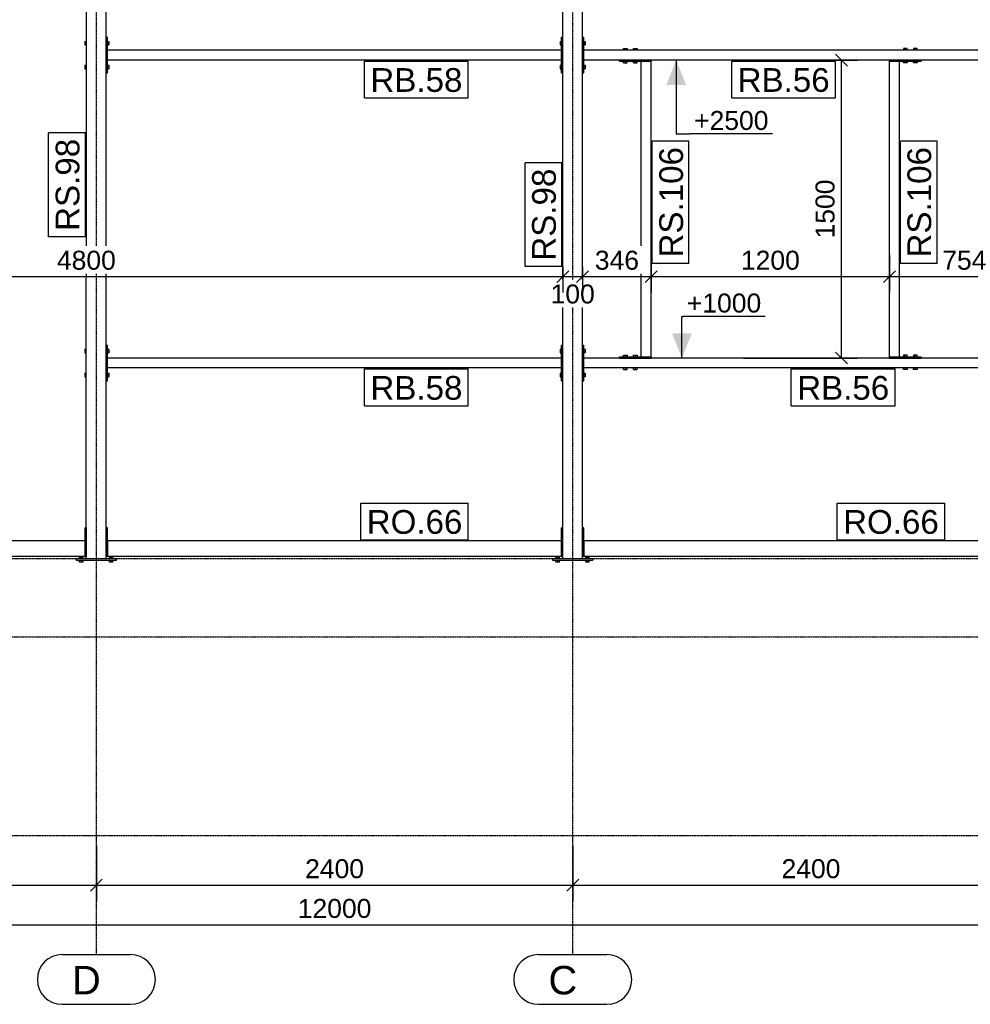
# Model space of a CAD drawing. Header units: millimetres. Extents: x -288865 to 11255, y 102926 to 380857.
# Tile 107 of 142: x -157914 to -153125, y 304377 to 309334. Entities that reach past the tile are written whole.
import ezdxf

# ---------------------------------------------------------------- set-up
doc = ezdxf.new("R2010")
doc.units = ezdxf.units.MM
doc.header["$MEASUREMENT"] = 0
doc.set_wipeout_variables(frame=1)
doc.linetypes.add('DXK_LINE_DOT3', pattern=[5.9187, 2.979, -0.9799, 0.9799, -0.9799])
for name, color, linetype in [('TS_INNE_OBIEKTY', 7, 'Continuous'), ('TS_LINIE_WIDOCZNE', 7, 'Continuous'), ('TS_OPISY', 7, 'Continuous'), ('TS_OPISY_LINIE', 7, 'Continuous'), ('TS_OPISY_RAMKA', 7, 'Continuous'), ('TS_WYMIARY', 7, 'Continuous'), ('TS_WYMIARY_TEKST', 7, 'Continuous')]:
    doc.layers.add(name, color=color, linetype=linetype)
doc.styles.add('ARIAL', font='arial.ttf')

# ---------------------------------------------------------------- blocks, each defined once
blk = doc.blocks.new('Part-67094219-1742 - 1293')
at = {"layer": 'TS_LINIE_WIDOCZNE', "color": 1, "linetype": 'Continuous'}
for p, q in [((-54946.5, 1000), (-57234.5, 1000)), ((-57234.5, 950), (-57234.5, 1000)), ((-54946.5, 950), (-54946.5, 1000)), ((-54946.5, 950), (-57234.5, 950))]:
    blk.add_line(p, q, dxfattribs=at)
blk = doc.blocks.new('Bolt-67094219-1758 - 1293')
at = {"layer": 'TS_INNE_OBIEKTY', "color": 1, "linetype": 'Continuous'}
for p, q in [((-54840.7, 121), (-54840.5, 121)), ((-54840.7, 109), (-54840.5, 109))]:
    blk.add_line(p, q, dxfattribs=at)
blk = doc.blocks.new('Part-67094219-1746 - 1293')
at = {"layer": 'TS_LINIE_WIDOCZNE', "color": 1, "linetype": 'Continuous'}
for p, q in [((-54840.5, 2435), (-54840.5, 2615)), ((-54840.5, 2615), (-54834.5, 2615)), ((-54834.5, 2435), (-54834.5, 2615)), ((-54840.5, 2435), (-54834.5, 2435))]:
    blk.add_line(p, q, dxfattribs=at)
blk = doc.blocks.new('Part-67094219-1736 - 1293')
at = {"layer": 'TS_LINIE_WIDOCZNE', "color": 1, "linetype": 'Continuous'}
for p, q in [((-57340.7, -10), (-57340.5, 2890)), ((-57340.5, 2890), (-57240.5, 2890)), ((-57240.7, -10), (-57240.5, 2890)), ((-57340.7, -10), (-57240.7, -10))]:
    blk.add_line(p, q, dxfattribs=at)
blk = doc.blocks.new('Part-67094219-1740 - 1293')
at = {"layer": 'TS_LINIE_WIDOCZNE', "color": 1, "linetype": 'Continuous'}
for p, q in [((-54946.5, 80), (-57234.5, 80)), ((-57234.5, 80), (-57234.5, 0)), ((-54946.5, 80), (-54946.5, 0)), ((-54946.5, 0), (-57234.5, 0))]:
    blk.add_line(p, q, dxfattribs=at)
blk = doc.blocks.new('Part-67094219-1680 - 1293')
at = {"layer": 'TS_LINIE_WIDOCZNE', "color": 1, "linetype": 'Continuous'}
for p, q in [((-53294.8, 1000), (-53294.8, 1006)), ((-53294.8, 1006), (-53134.8, 1006)), ((-53294.8, 1000), (-53134.8, 1000)), ((-53134.8, 1000), (-53134.8, 1006))]:
    blk.add_line(p, q, dxfattribs=at)
blk = doc.blocks.new('Bolt-67094219-1762 - 1293')
at = {"layer": 'TS_INNE_OBIEKTY', "color": 1, "linetype": 'Continuous'}
for p, q in [((-57240.7, 121), (-57240.5, 121)), ((-57240.7, 109), (-57240.5, 109))]:
    blk.add_line(p, q, dxfattribs=at)
blk = doc.blocks.new('Bolt-67094219-1760 - 1293')
at = {"layer": 'TS_INNE_OBIEKTY', "color": 1, "linetype": 'Continuous'}
for p, q in [((-53205.8, 1013.9), (-53223.8, 1013.9)), ((-53223.8, 1013.9), (-53223.8, 1006)), ((-53214.8, 1006), (-53214.8, 1013.9)), ((-53205.8, 1006), (-53205.8, 1013.9)), ((-53155.8, 1013.9), (-53173.8, 1013.9)), ((-53173.8, 1013.9), (-53173.8, 1006)), ((-53164.8, 1006), (-53164.8, 1013.9)), ((-53155.8, 1006), (-53155.8, 1013.9)), ((-53223.8, 942.1), (-53223.8, 950)), ((-53205.8, 942.1), (-53223.8, 942.1)), ((-53214.8, 942.1), (-53214.8, 950)), ((-53205.8, 950), (-53205.8, 942.1)), ((-53173.8, 942.1), (-53173.8, 950)), ((-53155.8, 942.1), (-53173.8, 942.1)), ((-53164.8, 942.1), (-53164.8, 950)), ((-53155.8, 950), (-53155.8, 942.1))]:
    blk.add_line(p, q, dxfattribs=at)
blk = doc.blocks.new('Bolt-67094219-1764 - 1293')
at = {"layer": 'TS_INNE_OBIEKTY', "color": 1, "linetype": 'Continuous'}
for p, q in [((-57348.1, 1044), (-57348.1, 1026)), ((-57348.1, 1044), (-57340.6, 1044)), ((-57234.5, 1044), (-57227, 1044)), ((-57227, 1044), (-57227, 1026)), ((-57348.1, 1035), (-57340.6, 1035)), ((-57348.1, 1026), (-57340.6, 1026)), ((-57240.6, 1041), (-57240.5, 1041)), ((-57240.6, 1029), (-57240.5, 1029)), ((-57234.5, 1035), (-57227, 1035)), ((-57234.5, 1026), (-57227, 1026)), ((-57348.1, 924), (-57348.1, 906)), ((-57348.1, 924), (-57340.6, 924)), ((-57348.1, 915), (-57340.6, 915)), ((-57348.1, 906), (-57340.6, 906)), ((-57240.6, 921), (-57240.5, 921)), ((-57240.6, 909), (-57240.5, 909)), ((-57234.5, 924), (-57227, 924)), ((-57234.5, 915), (-57227, 915)), ((-57234.5, 906), (-57227, 906)), ((-57227, 924), (-57227, 906))]:
    blk.add_line(p, q, dxfattribs=at)
blk = doc.blocks.new('Part-67094219-1744 - 1293')
at = {"layer": 'TS_LINIE_WIDOCZNE', "color": 1, "linetype": 'Continuous'}
for p, q in [((-54946.5, 2435), (-54946.5, 2615)), ((-54946.5, 2615), (-54940.5, 2615)), ((-54940.5, 2435), (-54940.5, 2615)), ((-54946.5, 2435), (-54940.5, 2435))]:
    blk.add_line(p, q, dxfattribs=at)
blk = doc.blocks.new('Part-67094219-1748 - 1293')
at = {"layer": 'TS_LINIE_WIDOCZNE', "color": 1, "linetype": 'Continuous'}
for p, q in [((-57346.5, 80), (-59634.5, 80)), ((-59634.5, 80), (-59634.5, 0)), ((-57346.5, 80), (-57346.5, 0)), ((-57346.5, 0), (-59634.5, 0))]:
    blk.add_line(p, q, dxfattribs=at)
blk = doc.blocks.new('Part-67094219-1673 - 1293')
at = {"layer": 'TS_LINIE_WIDOCZNE', "color": 1, "linetype": 'Continuous'}
for p, q in [((-54940.5, 145), (-54946.5, 145)), ((-54946.5, 0), (-54946.5, 145)), ((-54940.5, 0), (-54940.5, 145)), ((-54940.5, 0), (-54946.5, 0))]:
    blk.add_line(p, q, dxfattribs=at)
blk = doc.blocks.new('Part-67094219-1674 - 1293')
at = {"layer": 'TS_LINIE_WIDOCZNE', "color": 1, "linetype": 'Continuous'}
for p, q in [((-54834.5, 145), (-54840.5, 145)), ((-54840.5, 0), (-54840.5, 145)), ((-54834.5, 0), (-54834.5, 145)), ((-54834.5, 0), (-54840.5, 0))]:
    blk.add_line(p, q, dxfattribs=at)
blk = doc.blocks.new('Part-67094219-1676 - 1293')
at = {"layer": 'TS_LINIE_WIDOCZNE', "color": 1, "linetype": 'Continuous'}
for p, q in [((-52546.5, 1000), (-54834.5, 1000)), ((-54834.5, 950), (-54834.5, 1000)), ((-52546.5, 950), (-52546.5, 1000)), ((-52546.5, 950), (-54834.5, 950))]:
    blk.add_line(p, q, dxfattribs=at)
blk = doc.blocks.new('Bolt-67094219-1798 - 1293')
at = {"layer": 'TS_INNE_OBIEKTY', "color": 1, "linetype": 'Continuous'}
for p, q in [((-54954, 1044), (-54946.5, 1044)), ((-54954, 1044), (-54954, 1026)), ((-54834.5, 1044), (-54827, 1044)), ((-54827, 1044), (-54827, 1026)), ((-54954, 1035), (-54946.5, 1035)), ((-54954, 1026), (-54946.5, 1026)), ((-54840.6, 1041), (-54840.5, 1041)), ((-54840.6, 1029), (-54840.5, 1029)), ((-54834.5, 1035), (-54827, 1035)), ((-54827, 1026), (-54834.5, 1026)), ((-54954, 924), (-54946.5, 924)), ((-54954, 924), (-54954, 906)), ((-54954, 915), (-54946.5, 915)), ((-54954, 906), (-54946.5, 906)), ((-54840.6, 921), (-54840.5, 921)), ((-54840.6, 909), (-54840.5, 909)), ((-54834.5, 924), (-54827, 924)), ((-54834.5, 915), (-54827, 915)), ((-54827, 906), (-54834.5, 906)), ((-54827, 924), (-54827, 906))]:
    blk.add_line(p, q, dxfattribs=at)
blk = doc.blocks.new('Part-67094219-1677 - 1293')
at = {"layer": 'TS_LINIE_WIDOCZNE', "color": 1, "linetype": 'Continuous'}
for p, q in [((-54654.8, 2500), (-54494.8, 2500)), ((-54654.8, 2494), (-54654.8, 2500)), ((-54654.8, 2494), (-54494.8, 2494)), ((-54494.8, 2500), (-54494.8, 2494))]:
    blk.add_line(p, q, dxfattribs=at)
blk = doc.blocks.new('Part-67094219-1679 - 1293')
at = {"layer": 'TS_LINIE_WIDOCZNE', "color": 1, "linetype": 'Continuous'}
for p, q in [((-54654.8, 1006), (-54494.8, 1006)), ((-54654.8, 1000), (-54654.8, 1006)), ((-54654.8, 1000), (-54494.8, 1000)), ((-54494.8, 1006), (-54494.8, 1000))]:
    blk.add_line(p, q, dxfattribs=at)
blk = doc.blocks.new('Part-67094219-1681 - 1293')
at = {"layer": 'TS_LINIE_WIDOCZNE', "color": 1, "linetype": 'Continuous'}
for p, q in [((-57340.5, 145), (-57346.5, 145)), ((-57346.5, 0), (-57346.5, 145)), ((-57340.5, 0), (-57340.5, 145)), ((-57340.5, 0), (-57346.5, 0))]:
    blk.add_line(p, q, dxfattribs=at)
blk = doc.blocks.new('Part-67094219-1682 - 1293')
at = {"layer": 'TS_LINIE_WIDOCZNE', "color": 1, "linetype": 'Continuous'}
for p, q in [((-57234.5, 145), (-57240.5, 145)), ((-57240.5, 0), (-57240.5, 145)), ((-57234.5, 0), (-57234.5, 145)), ((-57234.5, 0), (-57240.5, 0))]:
    blk.add_line(p, q, dxfattribs=at)
blk = doc.blocks.new('Part-67094219-1683 - 1293')
at = {"layer": 'TS_LINIE_WIDOCZNE', "color": 1, "linetype": 'Continuous'}
for p, q in [((-53294.8, 2494), (-53294.8, 2500)), ((-53294.8, 2500), (-53134.8, 2500)), ((-53294.8, 2494), (-53134.8, 2494)), ((-53134.8, 2494), (-53134.8, 2500))]:
    blk.add_line(p, q, dxfattribs=at)
blk = doc.blocks.new('Part-67094219-1685 - 1293')
at = {"layer": 'TS_LINIE_WIDOCZNE', "color": 1, "linetype": 'Continuous'}
for p, q in [((-52546.5, 80), (-54834.5, 80)), ((-54834.5, 80), (-54834.5, 0)), ((-52546.5, 80), (-52546.5, 0)), ((-52546.5, 0), (-54834.5, 0))]:
    blk.add_line(p, q, dxfattribs=at)
blk = doc.blocks.new('Part-67094219-1686 - 1293')
at = {"layer": 'TS_LINIE_WIDOCZNE', "color": 1, "linetype": 'Continuous'}
for p, q in [((-53294.8, 1006), (-53294.8, 2494)), ((-53294.8, 2494), (-53244.8, 2494)), ((-53244.8, 1006), (-53244.8, 2494)), ((-53294.8, 1006), (-53244.8, 1006))]:
    blk.add_line(p, q, dxfattribs=at)
blk = doc.blocks.new('Part-67094219-1687 - 1293')
at = {"layer": 'TS_LINIE_WIDOCZNE', "color": 1, "linetype": 'Continuous'}
for p, q in [((-54544.8, 1006), (-54544.8, 2494)), ((-54544.8, 2494), (-54494.8, 2494)), ((-54494.8, 1006), (-54494.8, 2494)), ((-54544.8, 1006), (-54494.8, 1006))]:
    blk.add_line(p, q, dxfattribs=at)
blk = doc.blocks.new('Part-67094219-1689 - 1293')
at = {"layer": 'TS_LINIE_WIDOCZNE', "color": 1, "linetype": 'Continuous'}
for p, q in [((-57240.5, 885), (-57240.5, 1065)), ((-57240.5, 1065), (-57234.5, 1065)), ((-57234.5, 885), (-57234.5, 1065)), ((-57240.5, 885), (-57234.5, 885))]:
    blk.add_line(p, q, dxfattribs=at)
blk = doc.blocks.new('Part-67094219-1690 - 1293')
at = {"layer": 'TS_LINIE_WIDOCZNE', "color": 1, "linetype": 'Continuous'}
for p, q in [((-57390.7, -20), (-57390.7, -10)), ((-57390.7, -10), (-57190.7, -10)), ((-57190.7, -20), (-57390.7, -20)), ((-57190.7, -10), (-57190.7, -20))]:
    blk.add_line(p, q, dxfattribs=at)
blk = doc.blocks.new('Part-67094219-1691 - 1293')
at = {"layer": 'TS_LINIE_WIDOCZNE', "color": 1, "linetype": 'Continuous'}
for p, q in [((-54990.7, -20), (-54990.7, -10)), ((-54990.7, -10), (-54790.7, -10)), ((-54790.7, -20), (-54990.7, -20)), ((-54790.7, -10), (-54790.7, -20))]:
    blk.add_line(p, q, dxfattribs=at)
blk = doc.blocks.new('Part-67094219-1724 - 1293')
at = {"layer": 'TS_LINIE_WIDOCZNE', "color": 1, "linetype": 'Continuous'}
for p, q in [((-54940.7, -10), (-54940.5, 2890)), ((-54940.5, 2890), (-54840.5, 2890)), ((-54840.7, -10), (-54840.5, 2890)), ((-54940.7, -10), (-54840.7, -10))]:
    blk.add_line(p, q, dxfattribs=at)
blk = doc.blocks.new('Part-67094219-1725 - 1293')
at = {"layer": 'TS_LINIE_WIDOCZNE', "color": 1, "linetype": 'Continuous'}
for p, q in [((-52546.5, 2550), (-54834.5, 2550)), ((-54834.5, 2500), (-54834.5, 2550)), ((-52546.5, 2500), (-52546.5, 2550)), ((-52546.5, 2500), (-54834.5, 2500))]:
    blk.add_line(p, q, dxfattribs=at)
blk = doc.blocks.new('Part-67094219-1743 - 1293')
at = {"layer": 'TS_LINIE_WIDOCZNE', "color": 1, "linetype": 'Continuous'}
for p, q in [((-54946.5, 2550), (-57234.5, 2550)), ((-57234.5, 2500), (-57234.5, 2550)), ((-54946.5, 2500), (-54946.5, 2550)), ((-54946.5, 2500), (-57234.5, 2500))]:
    blk.add_line(p, q, dxfattribs=at)
blk = doc.blocks.new('Part-67094219-1745 - 1293')
at = {"layer": 'TS_LINIE_WIDOCZNE', "color": 1, "linetype": 'Continuous'}
for p, q in [((-54946.495326, 885), (-54946.495326, 1065)), ((-54946.495326, 1065), (-54940.495326, 1065)), ((-54940.495326, 885), (-54940.495326, 1065)), ((-54946.495326, 885), (-54940.495326, 885))]:
    blk.add_line(p, q, dxfattribs=at)
blk = doc.blocks.new('Part-67094219-1747 - 1293')
at = {"layer": 'TS_LINIE_WIDOCZNE', "color": 1, "linetype": 'Continuous'}
for p, q in [((-54840.5, 885), (-54840.5, 1065)), ((-54840.5, 1065), (-54834.5, 1065)), ((-54834.5, 885), (-54834.5, 1065)), ((-54840.5, 885), (-54834.5, 885))]:
    blk.add_line(p, q, dxfattribs=at)
blk = doc.blocks.new('Part-67094219-1749 - 1293')
at = {"layer": 'TS_LINIE_WIDOCZNE', "color": 1, "linetype": 'Continuous'}
for p, q in [((-57240.5, 2435), (-57240.5, 2615)), ((-57240.5, 2615), (-57234.5, 2615)), ((-57234.5, 2435), (-57234.5, 2615)), ((-57240.5, 2435), (-57234.5, 2435))]:
    blk.add_line(p, q, dxfattribs=at)
blk = doc.blocks.new('Bolt-67094219-1759 - 1293')
at = {"layer": 'TS_INNE_OBIEKTY', "color": 1, "linetype": 'Continuous'}
for p, q in [((-54633.8, 1013.9), (-54615.8, 1013.9)), ((-54633.8, 1006), (-54633.8, 1013.9)), ((-54624.8, 1006), (-54624.8, 1013.9)), ((-54615.8, 1013.9), (-54615.8, 1006)), ((-54583.8, 1013.9), (-54565.8, 1013.9)), ((-54583.8, 1006), (-54583.8, 1013.9)), ((-54574.8, 1006), (-54574.8, 1013.9)), ((-54565.8, 1013.9), (-54565.8, 1006)), ((-54633.8, 942.1), (-54633.8, 950)), ((-54633.8, 942.1), (-54615.8, 942.1)), ((-54624.8, 942.1), (-54624.8, 950)), ((-54615.8, 942.1), (-54615.8, 950)), ((-54583.8, 942.1), (-54583.8, 950)), ((-54583.8, 942.1), (-54565.8, 942.1)), ((-54574.8, 942.1), (-54574.8, 950)), ((-54565.8, 942.1), (-54565.8, 950))]:
    blk.add_line(p, q, dxfattribs=at)
blk = doc.blocks.new('Bolt-67094219-1761 - 1293')
at = {"layer": 'TS_INNE_OBIEKTY', "color": 1, "linetype": 'Continuous'}
for p, q in [((-54633.8, 2557.9), (-54615.8, 2557.9)), ((-54633.8, 2550), (-54633.8, 2557.9)), ((-54624.8, 2550), (-54624.8, 2557.9)), ((-54615.8, 2557.9), (-54615.8, 2550)), ((-54583.8, 2557.9), (-54565.8, 2557.9)), ((-54583.8, 2550), (-54583.8, 2557.9)), ((-54574.8, 2550), (-54574.8, 2557.9)), ((-54565.8, 2557.9), (-54565.8, 2550)), ((-54633.8, 2486.1), (-54633.8, 2494)), ((-54633.8, 2486.1), (-54615.8, 2486.1)), ((-54624.8, 2486.1), (-54624.8, 2494)), ((-54615.8, 2486.1), (-54615.8, 2494)), ((-54583.8, 2486.1), (-54583.8, 2494)), ((-54583.8, 2486.1), (-54565.8, 2486.1)), ((-54574.8, 2486.1), (-54574.8, 2494)), ((-54565.8, 2486.1), (-54565.8, 2494))]:
    blk.add_line(p, q, dxfattribs=at)
blk = doc.blocks.new('Bolt-67094219-1763 - 1293')
at = {"layer": 'TS_INNE_OBIEKTY', "color": 1, "linetype": 'Continuous'}
for p, q in [((-53205.8, 2557.9), (-53223.8, 2557.9)), ((-53223.8, 2557.9), (-53223.8, 2550)), ((-53214.8, 2550), (-53214.8, 2557.9)), ((-53205.8, 2550), (-53205.8, 2557.9)), ((-53155.8, 2557.9), (-53173.8, 2557.9)), ((-53173.8, 2557.9), (-53173.8, 2550)), ((-53164.8, 2550), (-53164.8, 2557.9)), ((-53155.8, 2550), (-53155.8, 2557.9)), ((-53223.8, 2486.1), (-53223.8, 2494)), ((-53205.8, 2486.1), (-53223.8, 2486.1)), ((-53214.8, 2486.1), (-53214.8, 2494)), ((-53205.8, 2494), (-53205.8, 2486.1)), ((-53173.8, 2486.1), (-53173.8, 2494)), ((-53155.8, 2486.1), (-53173.8, 2486.1)), ((-53164.8, 2486.1), (-53164.8, 2494)), ((-53155.8, 2494), (-53155.8, 2486.1))]:
    blk.add_line(p, q, dxfattribs=at)
blk = doc.blocks.new('Bolt-67094219-1765 - 1293')
at = {"layer": 'TS_INNE_OBIEKTY', "color": 1, "linetype": 'Continuous'}
for p, q in [((-57374.7, -10), (-57374.7, -2.1)), ((-57374.7, -2.1), (-57356.7, -2.1)), ((-57374.7, -27.9), (-57374.7, -20)), ((-57356.7, -27.9), (-57374.7, -27.9)), ((-57365.7, -10), (-57365.7, -2.1)), ((-57365.7, -27.9), (-57365.7, -20)), ((-57356.7, -10), (-57356.7, -2.1)), ((-57356.7, -27.9), (-57356.7, -20)), ((-57224.7, -10), (-57224.7, -2.1)), ((-57224.7, -2.1), (-57206.7, -2.1)), ((-57224.7, -27.9), (-57224.7, -20)), ((-57206.7, -27.9), (-57224.7, -27.9)), ((-57215.7, -10), (-57215.7, -2.1)), ((-57215.7, -27.9), (-57215.7, -20)), ((-57206.7, -10), (-57206.7, -2.1)), ((-57206.7, -27.9), (-57206.7, -20))]:
    blk.add_line(p, q, dxfattribs=at)
blk = doc.blocks.new('Bolt-67094219-1766 - 1293')
at = {"layer": 'TS_INNE_OBIEKTY', "color": 1, "linetype": 'Continuous'}
for p, q in [((-54974.7, -10), (-54974.7, -2.1)), ((-54974.7, -2.1), (-54956.7, -2.1)), ((-54974.7, -27.9), (-54974.7, -20)), ((-54956.7, -27.9), (-54974.7, -27.9)), ((-54965.7, -10), (-54965.7, -2.1)), ((-54965.7, -27.9), (-54965.7, -20)), ((-54956.7, -10), (-54956.7, -2.1)), ((-54956.7, -27.9), (-54956.7, -20)), ((-54824.7, -10), (-54824.7, -2.1)), ((-54824.7, -2.1), (-54806.7, -2.1)), ((-54824.7, -27.9), (-54824.7, -20)), ((-54806.7, -27.9), (-54824.7, -27.9)), ((-54815.7, -10), (-54815.7, -2.1)), ((-54815.7, -27.9), (-54815.7, -20)), ((-54806.7, -10), (-54806.7, -2.1)), ((-54806.7, -27.9), (-54806.7, -20))]:
    blk.add_line(p, q, dxfattribs=at)
blk = doc.blocks.new('Bolt-67094219-1797 - 1293')
at = {"layer": 'TS_INNE_OBIEKTY', "color": 1, "linetype": 'Continuous'}
for p, q in [((-54954, 2594), (-54954, 2576)), ((-54954, 2594), (-54946.5, 2594)), ((-54954, 2585), (-54946.5, 2585)), ((-54834.5, 2594), (-54827, 2594)), ((-54834.5, 2585), (-54827, 2585)), ((-54827, 2594), (-54827, 2576)), ((-54954, 2576), (-54946.5, 2576)), ((-54834.5, 2576), (-54827, 2576)), ((-54954, 2474), (-54954, 2456)), ((-54954, 2474), (-54946.5, 2474)), ((-54954, 2465), (-54946.5, 2465)), ((-54954, 2456), (-54946.5, 2456)), ((-54834.5, 2474), (-54827, 2474)), ((-54834.5, 2465), (-54827, 2465)), ((-54834.5, 2456), (-54827, 2456)), ((-54827, 2474), (-54827, 2456))]:
    blk.add_line(p, q, dxfattribs=at)
blk = doc.blocks.new('Bolt-67094219-1813 - 1293')
at = {"layer": 'TS_INNE_OBIEKTY', "color": 1, "linetype": 'Continuous'}
for p, q in [((-57348, 2594), (-57348, 2576)), ((-57348, 2594), (-57340.5, 2594)), ((-57348, 2585), (-57340.5, 2585)), ((-57234.5, 2594), (-57227, 2594)), ((-57234.5, 2585), (-57227, 2585)), ((-57227, 2594), (-57227, 2576)), ((-57348, 2576), (-57340.5, 2576)), ((-57234.5, 2576), (-57227, 2576)), ((-57348, 2474), (-57348, 2456)), ((-57348, 2474), (-57340.5, 2474)), ((-57348, 2465), (-57340.5, 2465)), ((-57348, 2456), (-57340.5, 2456)), ((-57234.5, 2474), (-57227, 2474)), ((-57234.5, 2465), (-57227, 2465)), ((-57234.5, 2456), (-57227, 2456)), ((-57227, 2474), (-57227, 2456))]:
    blk.add_line(p, q, dxfattribs=at)
blk = doc.blocks.new('GridLine-67094219-1829 - 1293')
at = {"layer": 'TS_INNE_OBIEKTY', "color": 4, "linetype": 'DXK_LINE_DOT3'}
blk.add_line((-54890.2, -2004), (-54890.2, 5399.9), dxfattribs=at)
at = {"layer": 'TS_INNE_OBIEKTY', "color": 4, "linetype": 'Continuous'}
for p, q in [((-55062.4, -2004), (-54717.9, -2004)), ((-55062.4, -2254), (-54717.9, -2254))]:
    blk.add_line(p, q, dxfattribs=at)
for centre, start, end in [((-55062.4, -2129), 90, 270), ((-54717.9, -2129), 270, 90)]:
    blk.add_arc(centre, 125, start, end, dxfattribs=at)
at = {"layer": 'TS_INNE_OBIEKTY', "color": 2, "linetype": 'Continuous', "style": 'ARIAL'}
blk.add_text('C', height=143.3, dxfattribs=at).set_placement((-55012.4, -2204))
blk = doc.blocks.new('GridLine-67094219-1830 - 1293')
at = {"layer": 'TS_INNE_OBIEKTY', "color": 4, "linetype": 'DXK_LINE_DOT3'}
blk.add_line((-57290.2, -2004), (-57290.2, 5399.9), dxfattribs=at)
at = {"layer": 'TS_INNE_OBIEKTY', "color": 4, "linetype": 'Continuous'}
for p, q in [((-57462.4, -2004), (-57117.9, -2004)), ((-57462.4, -2254), (-57117.9, -2254))]:
    blk.add_line(p, q, dxfattribs=at)
for centre, start, end in [((-57462.4, -2129), 90, 270), ((-57117.9, -2129), 270, 90)]:
    blk.add_arc(centre, 125, start, end, dxfattribs=at)
at = {"layer": 'TS_INNE_OBIEKTY', "color": 2, "linetype": 'Continuous', "style": 'ARIAL'}
blk.add_text('D', height=143.3, dxfattribs=at).set_placement((-57412.4, -2204))
blk = doc.blocks.new('GridLine-67094219-1833 - 1293')
at = {"layer": 'TS_INNE_OBIEKTY', "color": 4, "linetype": 'DXK_LINE_DOT3'}
blk.add_line((-63725, -1404), (-48590.2, -1404), dxfattribs=at)
blk = doc.blocks.new('GridLine-67094219-1834 - 1293')
at = {"layer": 'TS_INNE_OBIEKTY', "color": 4, "linetype": 'DXK_LINE_DOT3'}
blk.add_line((-63725, -404), (-48590.2, -404), dxfattribs=at)
blk = doc.blocks.new('GridLine-67094219-1835 - 1293')
at = {"layer": 'TS_INNE_OBIEKTY', "color": 4, "linetype": 'DXK_LINE_DOT3'}
blk.add_line((-63725, -10), (-48590.2, -10), dxfattribs=at)
blk = doc.blocks.new('StraightDimension-67094219-3822 - 1293')
at = {"layer": 'TS_WYMIARY', "color": 174, "linetype": 'Continuous'}
for p, q in [((-54890.2, -1454), (-54890.2, -1734)), ((-52490.2, -1454), (-52490.2, -1734)), ((-54860.2, -1624), (-54920.2, -1684)), ((-52520.2, -1684), (-52460.2, -1624)), ((-54890.2, -1654), (-52490.2, -1654))]:
    blk.add_line(p, q, dxfattribs=at)
at = {"color": 0}
blk.add_wipeout([(-53521.9, -1639), (-53521.9, -1499), (-53858.4, -1499), (-53858.4, -1639)], dxfattribs=at).dxf.layer = 'TS_WYMIARY'
at = {"layer": 'TS_WYMIARY_TEKST', "color": 96, "style": 'ARIAL'}
blk.add_text('2400', height=95.51, dxfattribs=at).set_placement((-53838.4, -1619))
blk = doc.blocks.new('StraightDimension-67094219-6287 - 1293')
at = {"layer": 'TS_WYMIARY', "color": 174, "linetype": 'Continuous'}
for p, q in [((-54970.6, 1379.6), (-54910.6, 1439.6)), ((-54940.6, 1459.3), (-54940.6, 1324.6)), ((-54810.6, 1439.6), (-54870.6, 1379.6)), ((-54840.6, 1459.3), (-54840.6, 1324.6)), ((-54940.6, 1409.6), (-54840.6, 1409.6))]:
    blk.add_line(p, q, dxfattribs=at)
at = {"color": 0}
blk.add_wipeout([(-54759.4, 1254.6), (-54759.4, 1394.6), (-55021.8, 1394.6), (-55021.8, 1254.6)], dxfattribs=at).dxf.layer = 'TS_WYMIARY'
at = {"layer": 'TS_WYMIARY_TEKST', "color": 96, "style": 'ARIAL'}
blk.add_text('100', height=95.51, dxfattribs=at).set_placement((-55001.8, 1274.6))
blk = doc.blocks.new('StraightDimension-67094219-6285 - 1293')
at = {"layer": 'TS_WYMIARY', "color": 174, "linetype": 'Continuous'}
for p, q in [((-54494.8, 1519.2), (-54494.8, 1329.6)), ((-53294.8, 1519.2), (-53294.8, 1329.6)), ((-54464.8, 1439.6), (-54524.8, 1379.6)), ((-53324.8, 1379.6), (-53264.8, 1439.6)), ((-54494.8, 1409.6), (-53294.8, 1409.6))]:
    blk.add_line(p, q, dxfattribs=at)
at = {"color": 0}
blk.add_wipeout([(-53726.5, 1424.6), (-53726.5, 1564.6), (-54063, 1564.6), (-54063, 1424.6)], dxfattribs=at).dxf.layer = 'TS_WYMIARY'
at = {"layer": 'TS_WYMIARY_TEKST', "color": 96, "style": 'ARIAL'}
blk.add_text('1200', height=95.51, dxfattribs=at).set_placement((-54043, 1444.6))
blk = doc.blocks.new('StraightDimension-67094219-3820 - 1293')
at = {"layer": 'TS_WYMIARY', "color": 174, "linetype": 'Continuous'}
for p, q in [((-59690.2, -1454), (-59690.2, -1734)), ((-57290.2, -1454), (-57290.2, -1734)), ((-59660.2, -1624), (-59720.2, -1684)), ((-57320.2, -1684), (-57260.2, -1624)), ((-59690.2, -1654), (-57290.2, -1654))]:
    blk.add_line(p, q, dxfattribs=at)
at = {"color": 0}
blk.add_wipeout([(-58321.9, -1639), (-58321.9, -1499), (-58658.4, -1499), (-58658.4, -1639)], dxfattribs=at).dxf.layer = 'TS_WYMIARY'
at = {"layer": 'TS_WYMIARY_TEKST', "color": 96, "style": 'ARIAL'}
blk.add_text('2400', height=95.51, dxfattribs=at).set_placement((-58638.4, -1619))
blk = doc.blocks.new('StraightDimension-67094219-3824 - 1293')
at = {"layer": 'TS_WYMIARY', "color": 174, "linetype": 'Continuous'}
blk.add_line((-62090.2, -1854), (-50090.2, -1854), dxfattribs=at)
at = {"color": 0}
blk.add_wipeout([(-55884.9, -1839), (-55884.9, -1699), (-56295.5, -1699), (-56295.5, -1839)], dxfattribs=at).dxf.layer = 'TS_WYMIARY'
at = {"layer": 'TS_WYMIARY_TEKST', "color": 96, "style": 'ARIAL'}
blk.add_text('12000', height=95.51, dxfattribs=at).set_placement((-56275.5, -1819))
blk = doc.blocks.new('StraightDimension-67094219-6284 - 1293')
at = {"layer": 'TS_WYMIARY', "color": 174, "linetype": 'Continuous'}
for p, q in [((-53294.8, 1519.2), (-53294.8, 1329.6)), ((-53264.8, 1439.6), (-53324.8, 1379.6)), ((-52570.6, 1379.6), (-52510.6, 1439.6)), ((-52540.6, 1477.8), (-52540.6, 1329.6)), ((-53294.8, 1409.6), (-52540.6, 1409.6))]:
    blk.add_line(p, q, dxfattribs=at)
at = {"color": 0}
blk.add_wipeout([(-52786.5, 1424.6), (-52786.5, 1564.6), (-53048.9, 1564.6), (-53048.9, 1424.6)], dxfattribs=at).dxf.layer = 'TS_WYMIARY'
at = {"layer": 'TS_WYMIARY_TEKST', "color": 96, "style": 'ARIAL'}
blk.add_text('754', height=95.51, dxfattribs=at).set_placement((-53028.9, 1444.6))
blk = doc.blocks.new('StraightDimension-67094219-3826 - 1293')
at = {"layer": 'TS_WYMIARY', "color": 174, "linetype": 'Continuous'}
for p, q in [((-53506.5, 2470), (-53566.5, 2530)), ((-54030.8, 2500), (-53456.5, 2500)), ((-53536.5, 1000), (-53536.5, 2500)), ((-54030.8, 1000), (-53456.5, 1000)), ((-53566.5, 1030), (-53506.5, 970))]:
    blk.add_line(p, q, dxfattribs=at)
at = {"color": 0}
blk.add_wipeout([(-53551.5, 1918.2), (-53691.5, 1918.2), (-53691.5, 1581.8), (-53551.5, 1581.8)], dxfattribs=at).dxf.layer = 'TS_WYMIARY'
at = {"layer": 'TS_WYMIARY_TEKST', "color": 96, "style": 'ARIAL'}
blk.add_text('1500', height=95.51, rotation=90.0002, dxfattribs=at).set_placement((-53571.5, 1601.8))
blk = doc.blocks.new('StraightDimension-67094219-3821 - 1293')
at = {"layer": 'TS_WYMIARY', "color": 174, "linetype": 'Continuous'}
for p, q in [((-57290.2, -1454), (-57290.2, -1734)), ((-54890.2, -1454), (-54890.2, -1734)), ((-57260.2, -1624), (-57320.2, -1684)), ((-54920.2, -1684), (-54860.2, -1624)), ((-57290.2, -1654), (-54890.2, -1654))]:
    blk.add_line(p, q, dxfattribs=at)
at = {"color": 0}
blk.add_wipeout([(-55921.9, -1639), (-55921.9, -1499), (-56258.4, -1499), (-56258.4, -1639)], dxfattribs=at).dxf.layer = 'TS_WYMIARY'
at = {"layer": 'TS_WYMIARY_TEKST', "color": 96, "style": 'ARIAL'}
blk.add_text('2400', height=95.51, dxfattribs=at).set_placement((-56238.4, -1619))
blk = doc.blocks.new('StraightDimension-67094219-6286 - 1293')
at = {"layer": 'TS_WYMIARY', "color": 174, "linetype": 'Continuous'}
for p, q in [((-54494.8, 1519.2), (-54494.8, 1329.6)), ((-54810.6, 1439.6), (-54870.6, 1379.6)), ((-54840.6, 1459.3), (-54840.6, 1329.6)), ((-54524.8, 1379.6), (-54464.8, 1439.6)), ((-54840.6, 1409.6), (-54494.8, 1409.6))]:
    blk.add_line(p, q, dxfattribs=at)
at = {"color": 0}
blk.add_wipeout([(-54536.5, 1424.6), (-54536.5, 1564.6), (-54798.9, 1564.6), (-54798.9, 1424.6)], dxfattribs=at).dxf.layer = 'TS_WYMIARY'
at = {"layer": 'TS_WYMIARY_TEKST', "color": 96, "style": 'ARIAL'}
blk.add_text('346', height=95.51, dxfattribs=at).set_placement((-54778.9, 1444.6))
blk = doc.blocks.new('StraightDimension-67094219-6288 - 1293')
at = {"layer": 'TS_WYMIARY', "color": 174, "linetype": 'Continuous'}
for p, q in [((-54970.6, 1379.6), (-54910.6, 1439.6)), ((-54940.6, 1459.3), (-54940.6, 1329.6)), ((-59740.6, 1409.6), (-54940.6, 1409.6))]:
    blk.add_line(p, q, dxfattribs=at)
at = {"color": 0}
blk.add_wipeout([(-57172.3, 1424.6), (-57172.3, 1564.6), (-57508.8, 1564.6), (-57508.8, 1424.6)], dxfattribs=at).dxf.layer = 'TS_WYMIARY'
at = {"layer": 'TS_WYMIARY_TEKST', "color": 96, "style": 'ARIAL'}
blk.add_text('4800', height=95.51, dxfattribs=at).set_placement((-57488.8, 1444.6))
blk = doc.blocks.new('Mark-67094219-2205 - 1293')
at = {"layer": 'TS_OPISY_RAMKA', "linetype": 'Continuous'}
for p, q in [((-54489.8, 1476), (-54489.8, 2091.7)), ((-54304.8, 2091.7), (-54489.8, 2091.7)), ((-54304.8, 1476), (-54304.8, 2091.7)), ((-54304.8, 1476), (-54489.8, 1476))]:
    blk.add_line(p, q, dxfattribs=at)
blk.add_wipeout([(-54334.8, 2061.7), (-54459.8, 2061.7), (-54459.8, 1506), (-54334.8, 1506)]).dxf.layer = 'TS_OPISY_LINIE'
blk.add_wipeout([(-54334.8, 2061.7), (-54459.8, 2061.7), (-54459.8, 1506), (-54334.8, 1506)]).dxf.layer = 'TS_OPISY_LINIE'
at = {"layer": 'TS_OPISY', "style": 'ARIAL'}
blk.add_text('RS.106', height=119.38, rotation=90.0002, dxfattribs=at).set_placement((-54334.8, 1506))
blk = doc.blocks.new('Mark-67094219-2223 - 1293')
at = {"layer": 'TS_OPISY_RAMKA', "linetype": 'Continuous'}
for p, q in [((-55958.1, 270), (-55416.5, 270)), ((-55958.1, 85), (-55958.1, 270)), ((-55416.5, 85), (-55416.5, 270)), ((-55958.1, 85), (-55416.5, 85))]:
    blk.add_line(p, q, dxfattribs=at)
blk.add_wipeout([(-55446.5, 115), (-55446.5, 240), (-55928.1, 240), (-55928.1, 115)]).dxf.layer = 'TS_OPISY_LINIE'
blk.add_wipeout([(-55446.5, 115), (-55446.5, 240), (-55928.1, 240), (-55928.1, 115)]).dxf.layer = 'TS_OPISY_LINIE'
at = {"layer": 'TS_OPISY', "style": 'ARIAL'}
blk.add_text('RO.66', height=119.38, dxfattribs=at).set_placement((-55928.1, 115))
blk = doc.blocks.new('Mark-67094219-2203 - 1293')
at = {"layer": 'TS_OPISY_RAMKA', "linetype": 'Continuous'}
for p, q in [((-53558.1, 270), (-53016.5, 270)), ((-53558.1, 85), (-53558.1, 270)), ((-53016.5, 85), (-53016.5, 270)), ((-53558.1, 85), (-53016.5, 85))]:
    blk.add_line(p, q, dxfattribs=at)
blk.add_wipeout([(-53046.5, 115), (-53046.5, 240), (-53528.1, 240), (-53528.1, 115)]).dxf.layer = 'TS_OPISY_LINIE'
blk.add_wipeout([(-53046.5, 115), (-53046.5, 240), (-53528.1, 240), (-53528.1, 115)]).dxf.layer = 'TS_OPISY_LINIE'
at = {"layer": 'TS_OPISY', "style": 'ARIAL'}
blk.add_text('RO.66', height=119.38, dxfattribs=at).set_placement((-53528.1, 115))
blk = doc.blocks.new('Mark-67094219-2225 - 1293')
at = {"layer": 'TS_OPISY_RAMKA', "linetype": 'Continuous'}
for p, q in [((-55939.5, 2495), (-55416.5, 2495)), ((-55939.5, 2310), (-55939.5, 2495)), ((-55416.5, 2310), (-55416.5, 2495)), ((-55939.5, 2310), (-55416.5, 2310))]:
    blk.add_line(p, q, dxfattribs=at)
blk.add_wipeout([(-55446.5, 2340), (-55446.5, 2465), (-55909.5, 2465), (-55909.5, 2340)]).dxf.layer = 'TS_OPISY_LINIE'
blk.add_wipeout([(-55446.5, 2340), (-55446.5, 2465), (-55909.5, 2465), (-55909.5, 2340)]).dxf.layer = 'TS_OPISY_LINIE'
at = {"layer": 'TS_OPISY', "style": 'ARIAL'}
blk.add_text('RB.58', height=119.38, dxfattribs=at).set_placement((-55909.5, 2340))
blk = doc.blocks.new('Mark-67094219-2216 - 1293')
at = {"layer": 'TS_OPISY_RAMKA', "linetype": 'Continuous'}
for p, q in [((-55130.6, 1460), (-55130.6, 1983)), ((-54945.6, 1983), (-55130.6, 1983)), ((-54945.6, 1460), (-54945.6, 1983)), ((-54945.6, 1460), (-55130.6, 1460))]:
    blk.add_line(p, q, dxfattribs=at)
blk.add_wipeout([(-54975.5, 1953), (-55100.5, 1953), (-55100.6, 1490), (-54975.6, 1490)]).dxf.layer = 'TS_OPISY_LINIE'
blk.add_wipeout([(-54975.5, 1953), (-55100.5, 1953), (-55100.6, 1490), (-54975.6, 1490)]).dxf.layer = 'TS_OPISY_LINIE'
at = {"layer": 'TS_OPISY', "style": 'ARIAL'}
blk.add_text('RS.98', height=119.38, rotation=89.9945, dxfattribs=at).set_placement((-54975.6, 1490))
blk = doc.blocks.new('Mark-67094219-2202 - 1293')
at = {"layer": 'TS_OPISY_RAMKA', "linetype": 'Continuous'}
for p, q in [((-53789.5, 945), (-53266.5, 945)), ((-53789.5, 760), (-53789.5, 945)), ((-53266.5, 760), (-53266.5, 945)), ((-53789.5, 760), (-53266.5, 760))]:
    blk.add_line(p, q, dxfattribs=at)
blk.add_wipeout([(-53296.5, 790), (-53296.5, 915), (-53759.5, 915), (-53759.5, 790)]).dxf.layer = 'TS_OPISY_LINIE'
blk.add_wipeout([(-53296.5, 790), (-53296.5, 915), (-53759.5, 915), (-53759.5, 790)]).dxf.layer = 'TS_OPISY_LINIE'
at = {"layer": 'TS_OPISY', "style": 'ARIAL'}
blk.add_text('RB.56', height=119.38, dxfattribs=at).set_placement((-53759.5, 790))
blk = doc.blocks.new('Mark-67094219-2204 - 1293')
at = {"layer": 'TS_OPISY_RAMKA', "linetype": 'Continuous'}
for p, q in [((-53239.8, 1476), (-53239.8, 2091.7)), ((-53054.8, 2091.7), (-53239.8, 2091.7)), ((-53054.8, 1476), (-53054.8, 2091.7)), ((-53054.8, 1476), (-53239.8, 1476))]:
    blk.add_line(p, q, dxfattribs=at)
blk.add_wipeout([(-53084.8, 2061.7), (-53209.8, 2061.7), (-53209.8, 1506), (-53084.8, 1506)]).dxf.layer = 'TS_OPISY_LINIE'
blk.add_wipeout([(-53084.8, 2061.7), (-53209.8, 2061.7), (-53209.8, 1506), (-53084.8, 1506)]).dxf.layer = 'TS_OPISY_LINIE'
at = {"layer": 'TS_OPISY', "style": 'ARIAL'}
blk.add_text('RS.106', height=119.38, rotation=90.0002, dxfattribs=at).set_placement((-53084.8, 1506))
blk = doc.blocks.new('Mark-67094219-2217 - 1293')
at = {"layer": 'TS_OPISY_RAMKA', "linetype": 'Continuous'}
for p, q in [((-54089.5, 2495), (-53566.5, 2495)), ((-54089.5, 2310), (-54089.5, 2495)), ((-53566.5, 2310), (-53566.5, 2495)), ((-54089.5, 2310), (-53566.5, 2310))]:
    blk.add_line(p, q, dxfattribs=at)
blk.add_wipeout([(-53596.5, 2340), (-53596.5, 2465), (-54059.5, 2465), (-54059.5, 2340)]).dxf.layer = 'TS_OPISY_LINIE'
blk.add_wipeout([(-53596.5, 2340), (-53596.5, 2465), (-54059.5, 2465), (-54059.5, 2340)]).dxf.layer = 'TS_OPISY_LINIE'
at = {"layer": 'TS_OPISY', "style": 'ARIAL'}
blk.add_text('RB.56', height=119.38, dxfattribs=at).set_placement((-54059.5, 2340))
blk = doc.blocks.new('Mark-67094219-2220 - 1293')
at = {"layer": 'TS_OPISY_RAMKA', "linetype": 'Continuous'}
for p, q in [((-57530.6, 1610), (-57530.5, 2133)), ((-57345.5, 2133), (-57530.5, 2133)), ((-57345.6, 1610), (-57345.5, 2133)), ((-57345.6, 1610), (-57530.6, 1610))]:
    blk.add_line(p, q, dxfattribs=at)
blk.add_wipeout([(-57375.5, 2103), (-57500.5, 2103), (-57500.6, 1640), (-57375.6, 1640)]).dxf.layer = 'TS_OPISY_LINIE'
blk.add_wipeout([(-57375.5, 2103), (-57500.5, 2103), (-57500.6, 1640), (-57375.6, 1640)]).dxf.layer = 'TS_OPISY_LINIE'
at = {"layer": 'TS_OPISY', "style": 'ARIAL'}
blk.add_text('RS.98', height=119.38, rotation=89.9945, dxfattribs=at).set_placement((-57375.6, 1640))
blk = doc.blocks.new('Mark-67094219-2224 - 1293')
at = {"layer": 'TS_OPISY_RAMKA', "linetype": 'Continuous'}
for p, q in [((-55939.5, 945), (-55416.5, 945)), ((-55939.5, 760), (-55939.5, 945)), ((-55416.5, 760), (-55416.5, 945)), ((-55939.5, 760), (-55416.5, 760))]:
    blk.add_line(p, q, dxfattribs=at)
blk.add_wipeout([(-55446.5, 790), (-55446.5, 915), (-55909.5, 915), (-55909.5, 790)]).dxf.layer = 'TS_OPISY_LINIE'
blk.add_wipeout([(-55446.5, 790), (-55446.5, 915), (-55909.5, 915), (-55909.5, 790)]).dxf.layer = 'TS_OPISY_LINIE'
at = {"layer": 'TS_OPISY', "style": 'ARIAL'}
blk.add_text('RB.58', height=119.38, dxfattribs=at).set_placement((-55909.5, 790))
blk = doc.blocks.new('LevelMark-67094219-6509 - 1293')
at = {"linetype": 'Continuous'}
blk.add_hatch(color=96, dxfattribs=at).paths.add_polyline_path([(-54290.6, 1125), (-54340.6, 1000), (-54390.6, 1125)])
at = {"color": 0, "linetype": 'Continuous'}
blk.add_wipeout([(-53921, 1209), (-53921, 1349), (-54335.3, 1349), (-54335.3, 1209)], dxfattribs=at)
at = {"color": 96, "linetype": 'Continuous'}
for p, q in [((-54340.6, 1000), (-54340.6, 1209)), ((-54340.6, 1209), (-54335.3, 1209)), ((-53921, 1209), (-54335.3, 1209))]:
    blk.add_line(p, q, dxfattribs=at)
at = {"color": 96, "linetype": 'Continuous', "style": 'ARIAL'}
blk.add_text('+1000', height=95.51, dxfattribs=at).set_placement((-54315.3, 1229))
blk = doc.blocks.new('LevelMark-67094219-6530 - 1293')
at = {"linetype": 'Continuous'}
blk.add_hatch(color=96, dxfattribs=at).paths.add_polyline_path([(-54419, 2375), (-54369, 2500), (-54319, 2375)])
at = {"color": 96, "linetype": 'Continuous'}
blk.add_line((-54369, 2500), (-54369, 2128.2), dxfattribs=at)
at = {"color": 0, "linetype": 'Continuous'}
blk.add_wipeout([(-53884.5, 2128.2), (-53884.5, 2268.2), (-54298.8, 2268.2), (-54298.8, 2128.2)], dxfattribs=at)
at = {"color": 96, "linetype": 'Continuous'}
for p in [(-54369, 2128.2), (-53884.5, 2128.2)]:
    blk.add_line(p, (-54298.8, 2128.2), dxfattribs=at)
at = {"color": 96, "linetype": 'Continuous', "style": 'ARIAL'}
blk.add_text('+2500', height=95.51, dxfattribs=at).set_placement((-54278.8, 2148.2))

msp = doc.modelspace()

# ---------------------------------------------------------------- block references
for name in ['GridLine-67094219-1830 - 1293', 'GridLine-67094219-1829 - 1293', 'Part-67094219-1736 - 1293', 'Part-67094219-1724 - 1293', 'Part-67094219-1749 - 1293', 'Part-67094219-1744 - 1293', 'Part-67094219-1746 - 1293', 'Bolt-67094219-1813 - 1293', 'Bolt-67094219-1797 - 1293', 'Bolt-67094219-1761 - 1293', 'Bolt-67094219-1763 - 1293', 'Part-67094219-1743 - 1293', 'Part-67094219-1725 - 1293', 'Part-67094219-1677 - 1293', 'Part-67094219-1687 - 1293', 'Part-67094219-1683 - 1293', 'Part-67094219-1686 - 1293', 'Bolt-67094219-1764 - 1293', 'Part-67094219-1689 - 1293', 'Bolt-67094219-1798 - 1293', 'Part-67094219-1745 - 1293', 'Part-67094219-1747 - 1293', 'Part-67094219-1742 - 1293', 'Part-67094219-1676 - 1293', 'Part-67094219-1679 - 1293', 'Bolt-67094219-1759 - 1293', 'Part-67094219-1680 - 1293', 'Bolt-67094219-1760 - 1293', 'Part-67094219-1681 - 1293', 'Part-67094219-1682 - 1293', 'Part-67094219-1673 - 1293', 'Part-67094219-1674 - 1293', 'GridLine-67094219-1835 - 1293', 'Part-67094219-1748 - 1293', 'Bolt-67094219-1762 - 1293', 'Part-67094219-1740 - 1293', 'Bolt-67094219-1758 - 1293', 'Part-67094219-1685 - 1293', 'Part-67094219-1690 - 1293', 'Bolt-67094219-1765 - 1293', 'Part-67094219-1691 - 1293', 'Bolt-67094219-1766 - 1293', 'GridLine-67094219-1834 - 1293', 'GridLine-67094219-1833 - 1293']:
    msp.add_blockref(name, (-100237.9, 306630.8))

# ---------------------------------------------------------------- next in the draw order: block references
for name in ['Mark-67094219-2225 - 1293', 'Mark-67094219-2220 - 1293', 'StraightDimension-67094219-6285 - 1293', 'StraightDimension-67094219-6287 - 1293', 'Mark-67094219-2224 - 1293', 'Mark-67094219-2202 - 1293', 'Mark-67094219-2223 - 1293', 'Mark-67094219-2203 - 1293', 'StraightDimension-67094219-3820 - 1293', 'StraightDimension-67094219-3822 - 1293']:
    msp.add_blockref(name, (-100237.9, 306630.8))

# ---------------------------------------------------------------- next in the draw order: block references
for name in ['StraightDimension-67094219-3826 - 1293', 'StraightDimension-67094219-6288 - 1293', 'StraightDimension-67094219-6286 - 1293', 'StraightDimension-67094219-6284 - 1293', 'StraightDimension-67094219-3824 - 1293']:
    msp.add_blockref(name, (-100237.9, 306630.8))

# ---------------------------------------------------------------- next in the draw order: block references
for name in ['Mark-67094219-2217 - 1293', 'Mark-67094219-2205 - 1293', 'Mark-67094219-2204 - 1293', 'Mark-67094219-2216 - 1293', 'LevelMark-67094219-6509 - 1293', 'StraightDimension-67094219-3821 - 1293']:
    msp.add_blockref(name, (-100237.9, 306630.8))

# ---------------------------------------------------------------- next in the draw order: block references
msp.add_blockref('LevelMark-67094219-6530 - 1293', (-100237.9, 306630.8))

doc.saveas('drawing.dxf')
